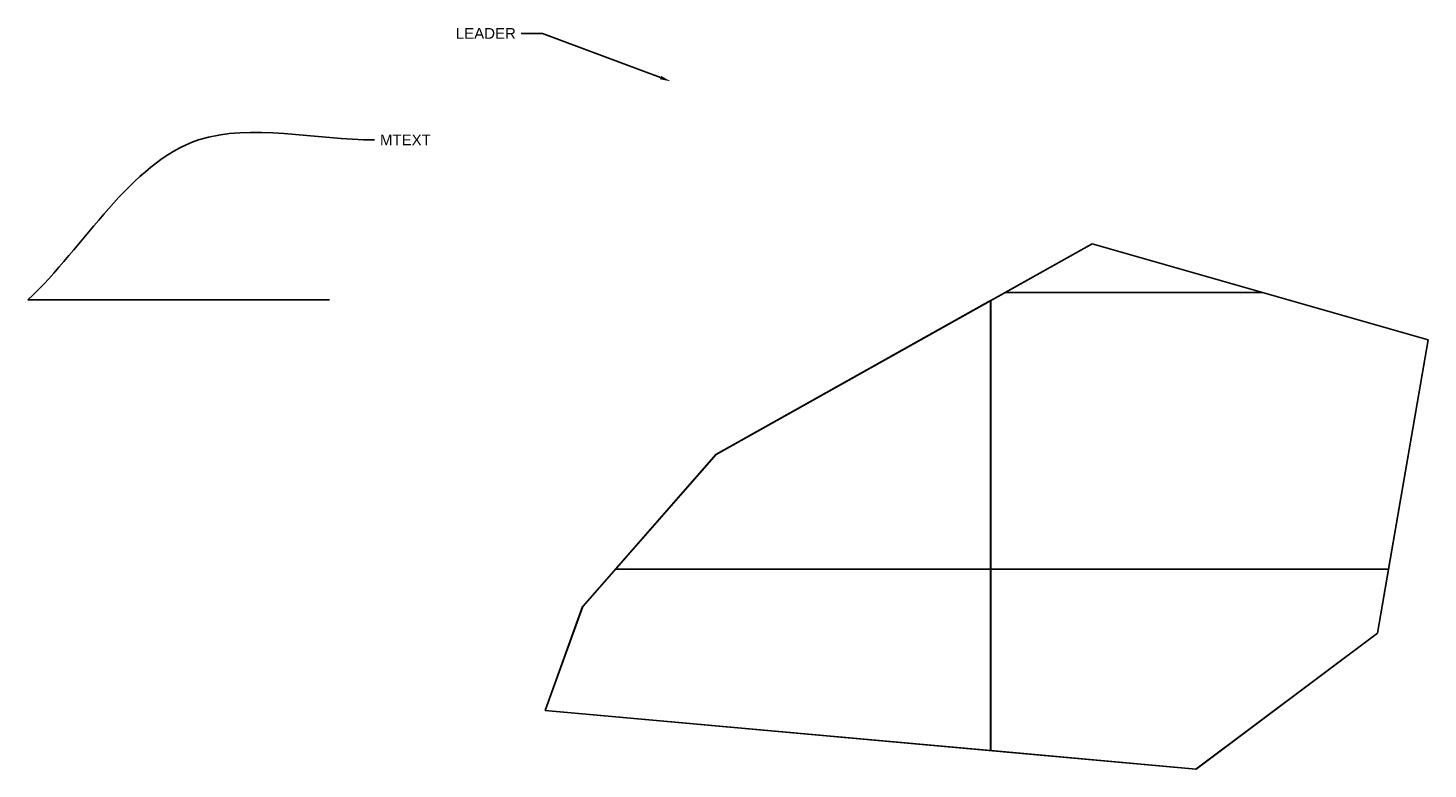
# Model space of a CAD drawing. Header units: inches. Extents: x 9.6 to 33.1, y 2.2 to 14.6.
import ezdxf
from ezdxf import colors
from ezdxf.entities.mleader import LeaderData, LeaderLine
from ezdxf.math import Vec2, Vec3

# ---------------------------------------------------------------- set-up
doc = ezdxf.new("R2010")
doc.units = ezdxf.units.IN
doc.header["$MEASUREMENT"] = 0
doc.linetypes.add('ACAD_ISO02W100', pattern=[15, 12, -3])
doc.styles.get("Standard").update_dxf_attribs({"font": 'Arial.ttf'})
doc.dimstyles.new('Annotative', dxfattribs={"dimscale": 0, "dimtxt": 0.18, "dimasz": 0.18, "dimexe": 0.18, "dimexo": 0.0625, "dimgap": 0.09, "dimtad": 0, "dimtih": 1, "dimtoh": 1, "dimdec": 4, "dimzin": 0, "dimdsep": 46, "dimtxsty": 'Standard', "dimcen": 0.09, "dimadec": 0, "dimazin": 0, "dimtfac": 1, "dimtdec": 4, "dimtofl": 0, "dimtmove": 0, "dimatfit": 3, "dimfxl": 1, "dimtolj": 1, "dimtzin": 0, "dimarcsym": 0})
picture_1 = doc.add_image_def('image1.jpeg', size_in_pixel=(300, 168))

msp = doc.modelspace()

# ---------------------------------------------------------------- linework, layer by layer
msp.add_line((9.574, 10.07), (14.631, 10.07))
msp.add_lwpolyline([(18.255, 3.182), (29.173, 2.198), (32.216, 4.479), (33.066, 9.399), (27.428, 11.01), (21.119, 7.476), (18.882, 4.927)], close=True)

# ---------------------------------------------------------------- texts
at = {"insert": (15.481, 12.844), "char_height": 0.18, "width": 1, "attachment_point": 1}
msp.add_mtext('MTEXT', dxfattribs=at)

# ---------------------------------------------------------------- pictures from other files: only their frames are drawn
at = {"transparency": 33554490}
image = msp.add_image(picture_1, insert=(25.728, 10.193), size_in_units=(8.285, 4.64), dxfattribs=at)
image.set_boundary_path([(164.65, 167.5), (61.07, 137.92), (8.246, 167.5), (164.65, 167.5)])
image = msp.add_image(picture_1, insert=(25.728, 5.553), size_in_units=(8.285, 4.64), dxfattribs=at)
image.set_boundary_path([(265.21, 28.22), (164.65, -0.5), (8.246, -0.5), (-0.5, 4.4), (-0.5, 167.5), (241.14, 167.5), (265.21, 28.22)])
image = msp.add_image(picture_1, insert=(17.442, 5.553), size_in_units=(8.285, 4.64), dxfattribs=at)
image.set_boundary_path([(299.5, 4.4), (132.62, 97.86), (71.51, 167.5), (299.5, 167.5), (299.5, 4.4)])
image = msp.add_image(picture_1, insert=(17.442, 0.913), size_in_units=(8.285, 4.64), dxfattribs=at)
image.set_boundary_path([(71.51, -0.5), (51.61, 22.17), (28.93, 85.335), (299.5, 109.72), (299.5, -0.5), (71.51, -0.5)])
image = msp.add_image(picture_1, insert=(25.728, 0.913), size_in_units=(8.285, 4.64), dxfattribs=at)
image.set_boundary_path([(-0.5, 109.72), (124.25, 120.965), (234.425, 38.37), (241.14, -0.5), (-0.5, -0.5), (-0.5, 109.72)])

# ---------------------------------------------------------------- leaders
at = {"linetype": 'ACAD_ISO02W100', "lineweight": 5, "ltscale": 1.5, "transparency": 33554518, "has_arrowhead": 0, "path_type": 1, "annotation_type": 0, "has_hookline": 1, "hookline_direction": 0, "text_width": 0.825}
msp.add_leader([(9.574, 10.07), (12.438, 12.754), (15.391, 12.754)], dimstyle='Annotative', override={"dimscale": 0, "dimasz": 0.24, "dimgap": 0.09, "dimtad": 0, "dimldrblk": 'Open30'}, dxfattribs=at)
ml = msp.add_multileader_mtext('Standard')
ml.set_content('LEADER', color=256)
ml.set_leader_properties()
ml.build(insert=Vec2(0, 0))
ml.multileader.update_dxf_attribs({"dogleg_length": 0.36, "arrow_head_size": 0.18})
ctx = ml.context
ctx.base_point, ctx.char_height, ctx.arrow_head_size, ctx.landing_gap_size, ctx.plane_origin = Vec3(16.691, 14.543), 0.18, 0.18, 0.09, Vec3(20.358, 13.738)
ctx.text_align_type = 2
notes = []
notes.append((ctx, [(0, (1, 1, 0), (18.21, 14.543), (-1, 0), 0.36, [(0, [(20.358, 13.738)], 0, [])])]))
ctx.mtext.insert, ctx.mtext.alignment, ctx.mtext.flow_direction = Vec3(17.76, 14.633), 3, 5
for ctx, leaders in notes:
    for number, flags, end, landing, length, lines in leaders:
        leader = LeaderData()
        leader.index, (leader.has_last_leader_line, leader.has_dogleg_vector, leader.attachment_direction) = number, flags
        leader.last_leader_point, leader.dogleg_vector, leader.dogleg_length = Vec3(end), Vec3(landing), length
        for number, points, colour, breaks in lines:
            line = LeaderLine()
            line.index, line.vertices, line.color, line.breaks = number, Vec3.list(points), colors.encode_raw_color(colour), breaks
            leader.lines.append(line)
        ctx.leaders.append(leader)

doc.saveas('drawing.dxf')
